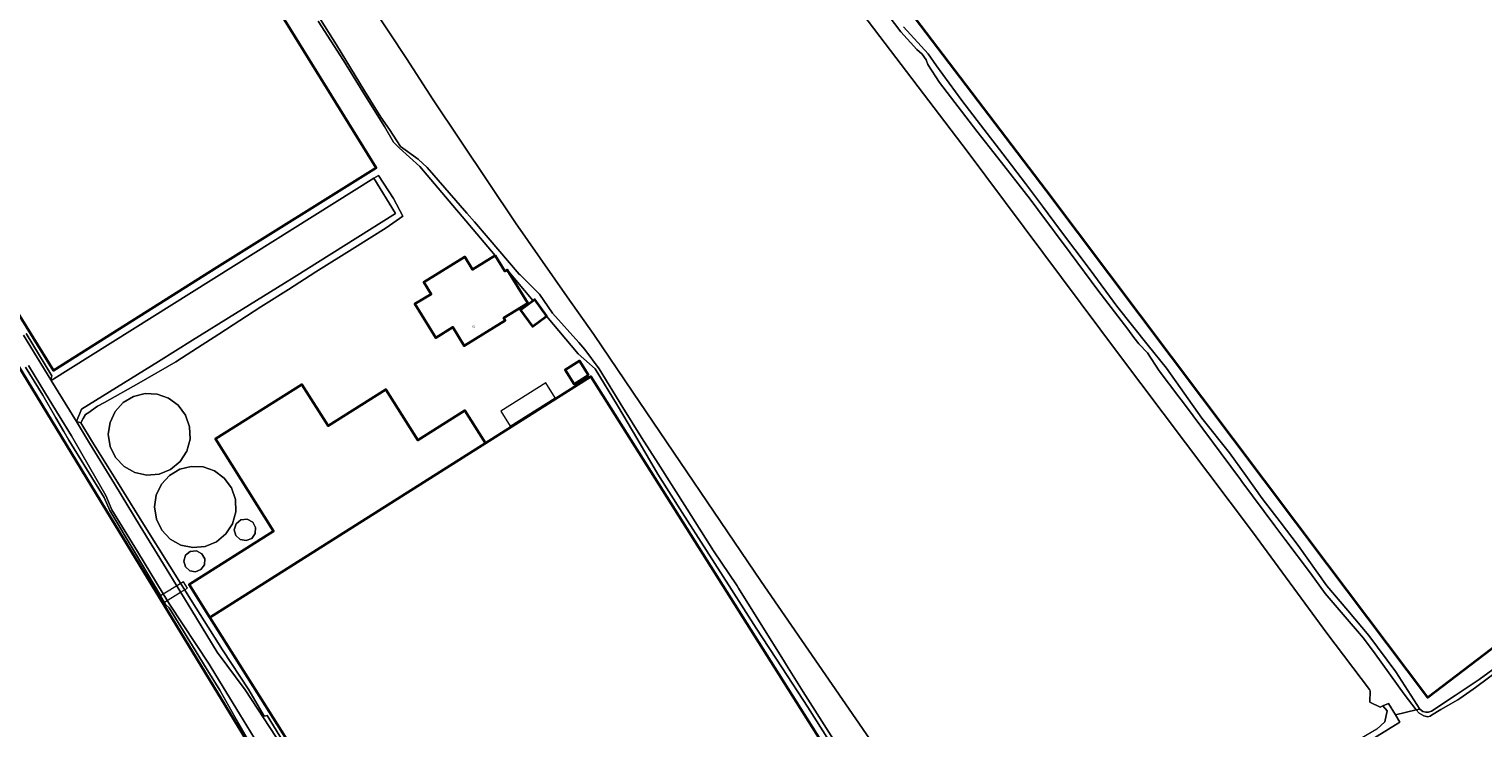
# Model space of a CAD drawing. Header units: metres. Extents: x 73718 to 76933, y 443658 to 446696.
# Tile 106 of 153: x 75738 to 76032, y 445058 to 445199. Entities that reach past the tile are written whole.
import ezdxf
from ezdxf.enums import TextEntityAlignment as Align

# ---------------------------------------------------------------- set-up
doc = ezdxf.new("R2010")
doc.units = ezdxf.units.M
for name, color, linetype, lineweight in [('B-WE-GR-GRAS-GV', 60, 'Continuous', 13), ('B-WE-KW-KUNSTWERK_DEK-GV', 170, 'Continuous', 18), ('B-WE-OG-BEBOUWING-GV', 7, 'Continuous', 35), ('B-WE-OG-BEBOUWING-T18', 10, 'Continuous', 18), ('B-WE-OG-BEBOUWING_OPSLAGTANK-GV', 7, 'Continuous', 18), ('B-WE-OG-BEBOUWING_OVERBOUWING-GV', 7, 'Continuous', 18), ('B-WE-OG-TERREIN_ERF-GV', 7, 'Continuous', 18), ('B-WE-OG-TERREIN_OEVER-GV', 7, 'Continuous', 18), ('B-WE-OG-WATER_SLOOT-GV', 120, 'Continuous', 18)]:
    doc.layers.add(name, color=color, linetype=linetype, lineweight=lineweight)
doc.styles.add('NLCS-ISO-M200-T18', font='NLCS-ISO.ttf', dxfattribs={"height": 0.36})

msp = doc.modelspace()

# ---------------------------------------------------------------- linework, layer by layer
at = {"layer": 'B-WE-GR-GRAS-GV', "flags": 128}
for points in [[(75792.862, 445225.238), (75814.045, 445193.242), (75819.411, 445184.903), (75836.036, 445160.047), (75846.498, 445145.128), (75851.86, 445137.481), (75859.749, 445125.848), (75885.699, 445087.583), (75916.436, 445042.943)], [(76010.1, 445057.745), (76011.674, 445059.227), (76012.137, 445061.449), (76011.267, 445062.473), (76010.726, 445062.246), (76008.696, 445063.246), (76008.766, 445065.518), (76008.578, 445065.767), (76000, 445077.171), (75984.959, 445097.62), (75957.871, 445133.588), (75927.312, 445174.519), (75898.512, 445212.394)]]:
    msp.add_lwpolyline(points, dxfattribs=at)
at = {"layer": 'B-WE-KW-KUNSTWERK_DEK-GV', "flags": 128}
msp.add_lwpolyline([(75763.987, 445084.537), (75764.77, 445083.251), (75768.361, 445085.433), (75769.747, 445086.275), (75768.956, 445087.533)], close=True, dxfattribs=at)
at = {"layer": 'B-WE-OG-BEBOUWING-GV', "flags": 128}
for points in [[(75595.753, 445310.933), (75590.451, 445307.642), (75620.67, 445258.397), (75618.752, 445257.22), (75649.132, 445208.455), (75647.218, 445207.254), (75647.229, 445207.235), (75670.92, 445169.165), (75669.388, 445168.24), (75684.92, 445143.189), (75686.36, 445140.819), (75722.212, 445163.183), (75742.671, 445130.243), (75775.767, 445151.067), (75807.896, 445171.129), (75764.72, 445240.917), (75718.931, 445314.897), (75696.78, 445350.798), (75654.676, 445324.75), (75654.674, 445324.753), (75610.837, 445297.498), (75600.647, 445313.971), (75596.265, 445311.251)], [(75949.519, 445333.036), (75898.063, 445293.833), (75883.421, 445313.162), (75881.111, 445311.4), (75850.604, 445288.035), (75893.615, 445231.782), (75943.222, 445166.637), (76000, 445091.177), (76020.321, 445064.169), (76113.602, 445135.206), (76075.189, 445186.429), (76041.037, 445231.275), (76036.295, 445237.501), (76022.273, 445255.738), (76000, 445285.212), (75976.611, 445315.952), (75958.443, 445339.835)], [(75709.699, 445128.938), (75693.702, 445119.796), (75761.468, 445000), (75768.748, 444987.251), (75772.826, 444980.108), (75800.473, 444931.688), (75841.92, 444955.168), (75805.316, 445016.992), (75784.891, 445050.224), (75754.254, 445100.448), (75721.491, 445154.241), (75701.686, 445142.959), (75704.678, 445137.724)], [(75831.902, 445153.458), (75827.328, 445150.639), (75825.785, 445153.142), (75817.503, 445148.036), (75818.97, 445145.657), (75815.711, 445143.648), (75819.925, 445136.812), (75823.405, 445138.957), (75825.701, 445135.232), (75833.967, 445140.327), (75833.662, 445140.823), (75838.509, 445143.811), (75834.339, 445150.576), (75833.86, 445150.281)], [(75842.364, 445141.202), (75839.951, 445144.528), (75839.643, 445144.305), (75837.042, 445142.418), (75839.455, 445139.092), (75842.304, 445141.158)], [(75850.763, 445129.284), (75848.953, 445132.152), (75846.065, 445130.329), (75847.875, 445127.462)], [(75774.305, 445080.322), (75825.007, 445000), (75851.325, 444958.308), (75917.372, 445000), (75928.365, 445006.939), (75851.294, 445129.032), (75829.96, 445115.565)], [(75815.584, 445014.929), (75808.873, 445010.985), (75813.162, 445003.739), (75820.08, 445007.805), (75825.007, 445000), (75851.325, 444958.308), (75917.372, 445000), (75928.365, 445006.939), (75851.294, 445129.032), (75829.96, 445115.565), (75774.305, 445080.322)], [(75774.305, 445080.322), (75829.96, 445115.565), (75825.801, 445122.155), (75816.317, 445116.169), (75809.865, 445126.391), (75798.198, 445119.026), (75792.901, 445127.416), (75775.423, 445116.384), (75787.173, 445097.771), (75770.095, 445086.991)]]:
    msp.add_lwpolyline(points, close=True, dxfattribs=at)
at = {"layer": 'B-WE-OG-BEBOUWING_OPSLAGTANK-GV', "flags": 128}
for points in [[(75769.39, 445121.191), (75767.913, 445123.2), (75765.959, 445124.648), (75763.67, 445125.467), (75761.242, 445125.586), (75758.883, 445124.995), (75756.798, 445123.745), (75755.165, 445121.944), (75754.125, 445119.746), (75753.769, 445117.341), (75754.144, 445114.876), (75755.235, 445112.634), (75756.944, 445110.819), (75759.116, 445109.594), (75761.554, 445109.071), (75764.037, 445109.297), (75766.34, 445110.251), (75768.255, 445111.847), (75769.609, 445113.941), (75770.279, 445116.342), (75770.203, 445118.834)], [(75763.458, 445105.051), (75763.104, 445102.659), (75763.476, 445100.209), (75764.562, 445097.98), (75766.261, 445096.174), (75768.42, 445094.956), (75770.844, 445094.436), (75773.313, 445094.66), (75775.604, 445095.609), (75777.508, 445097.196), (75778.854, 445099.278), (75779.52, 445101.666), (75779.445, 445104.144), (75778.637, 445106.488), (75777.168, 445108.484), (75775.226, 445109.925), (75772.949, 445110.739), (75770.535, 445110.858), (75768.189, 445110.27), (75766.116, 445109.028), (75764.492, 445107.236)], [(75779.569, 445099.256), (75779.198, 445098.036), (75779.535, 445096.867), (75780.442, 445096.056), (75781.641, 445095.852), (75782.765, 445096.318), (75783.469, 445097.31), (75783.537, 445098.524), (75782.948, 445099.588), (75781.824, 445100.19), (75780.555, 445100.065)], [(75771.571, 445093.806), (75770.328, 445093.684), (75769.363, 445092.892), (75769.001, 445091.696), (75769.33, 445090.552), (75770.218, 445089.758), (75771.392, 445089.559), (75772.493, 445090.015), (75773.182, 445090.986), (75773.249, 445092.175), (75772.672, 445093.217)]]:
    msp.add_lwpolyline(points, close=True, dxfattribs=at)
at = {"layer": 'B-WE-OG-BEBOUWING_OVERBOUWING-GV', "flags": 128}
msp.add_lwpolyline([(75842.141, 445127.733), (75833.071, 445122.009), (75834.976, 445118.991), (75844.046, 445124.714)], close=True, dxfattribs=at)
at = {"layer": 'B-WE-OG-TERREIN_ERF-GV', "flags": 128}
for points in [[(75718.931, 445314.897), (75764.72, 445240.917), (75807.896, 445171.129), (75775.767, 445151.067), (75742.671, 445130.243), (75722.212, 445163.183)], [(76048.682, 445237.097), (76082.834, 445192.251), (76075.189, 445186.429), (76113.602, 445135.206), (76020.321, 445064.169), (76000, 445091.177), (75943.222, 445166.637), (75893.615, 445231.782)], [(75905.818, 445045.315), (75895.144, 445062.229), (75889.95, 445070.165), (75884.703, 445078.182), (75879.703, 445085.99), (75874.652, 445093.876), (75869.748, 445101.554), (75864.795, 445109.31), (75860.729, 445116.182), (75856.623, 445123.123), (75852.151, 445130.578), (75848.732, 445133.558), (75842.304, 445141.158), (75839.455, 445139.092), (75837.042, 445142.418), (75839.643, 445144.305), (75834.339, 445150.576), (75838.509, 445143.811), (75833.662, 445140.823), (75833.967, 445140.327), (75825.701, 445135.232), (75823.405, 445138.957), (75819.925, 445136.812), (75815.711, 445143.648), (75818.97, 445145.657), (75817.503, 445148.036), (75825.785, 445153.142), (75827.328, 445150.639), (75831.902, 445153.458), (75816.717, 445171.412), (75812.523, 445175.168), (75811.403, 445176.335), (75809.541, 445179.508), (75809.109, 445180.245), (75805.202, 445186.514), (75801.256, 445192.847), (75796.144, 445200.772)], [(75914.433, 445199.602), (75919.455, 445194.149), (75921.129, 445191.719), (75926.258, 445184.754), (75929.984, 445179.841), (75934.524, 445173.958), (75939.109, 445168.016), (75942.52, 445163.423), (75945.966, 445158.783), (75949.055, 445154.673), (75952.175, 445150.522), (75957.52, 445143.233), (75960.69, 445139.258), (75963.891, 445135.242), (75967.563, 445130.707), (75971.135, 445125.657), (75974.744, 445120.556), (75980.305, 445113.591), (75983.582, 445108.998), (75986.893, 445104.358), (75990.519, 445099.63), (75994.182, 445094.855), (76000, 445086.747), (76004.224, 445081.755), (76008.49, 445076.713), (76013.943, 445069.37), (76018.771, 445061.844), (76019.394, 445061.354), (76020.009, 445061.195), (76020.51, 445061.195), (76021.129, 445061.424), (76025.936, 445064.607), (76030.791, 445067.822), (76038.054, 445073.149)], [(75737.158, 445137.7), (75742.373, 445129.167), (75742.181, 445128.301), (75742.227, 445128.225), (75807.41, 445169.064), (75808.365, 445169.594), (75811.402, 445164.978), (75813.306, 445161.374), (75809.897, 445159.032), (75803.58, 445155.036), (75795.697, 445150.123), (75790.163, 445146.604), (75784.574, 445143.05), (75780.357, 445140.31), (75776.097, 445137.543), (75771.772, 445134.776), (75767.404, 445131.981), (75759.901, 445127.657), (75752.996, 445123.762), (75751.61, 445122.98), (75750.353, 445122.106), (75749.818, 445121.734), (75749.18, 445121.309), (75748.694, 445120.489), (75748.19, 445119.667), (75750.548, 445115.757), (75755.603, 445107.679), (75760.907, 445099.202), (75766.211, 445090.724), (75771.516, 445082.247), (75776.82, 445073.77), (75782.182, 445065.708), (75785.273, 445060.372), (75785.867, 445060.529), (75790.422, 445053.07)], [(75721.491, 445154.241), (75754.254, 445100.448), (75784.891, 445050.224)], [(75782.329, 445055.023), (75779.339, 445060.296), (75776.319, 445065.622), (75773.554, 445070.091), (75770.761, 445074.606), (75766.075, 445082.264), (75765.396, 445082.91), (75764.302, 445084.755), (75759.203, 445093.357), (75754.103, 445101.959), (75752.94, 445104.576), (75749.387, 445110.347), (75745.798, 445116.177), (75744.805, 445117.893), (75743.194, 445120.678), (75740.563, 445125.225), (75737.059, 445130.868)]]:
    msp.add_lwpolyline(points, dxfattribs=at)
for points in [[(75850.763, 445129.284), (75847.875, 445127.462), (75846.065, 445130.329), (75848.953, 445132.152)], [(75774.305, 445080.322), (75770.095, 445086.991), (75787.173, 445097.771), (75775.423, 445116.384), (75792.901, 445127.416), (75798.198, 445119.026), (75809.865, 445126.391), (75816.317, 445116.169), (75825.801, 445122.155), (75829.96, 445115.565), (75851.294, 445129.032), (75928.365, 445006.939), (75917.372, 445000), (75851.325, 444958.308), (75825.007, 445000)], [(75769.39, 445121.191), (75770.203, 445118.834), (75770.279, 445116.342), (75769.609, 445113.941), (75768.255, 445111.847), (75766.34, 445110.251), (75764.037, 445109.297), (75761.554, 445109.071), (75759.116, 445109.594), (75756.944, 445110.819), (75755.235, 445112.634), (75754.144, 445114.876), (75753.769, 445117.341), (75754.125, 445119.746), (75755.165, 445121.944), (75756.798, 445123.745), (75758.883, 445124.995), (75761.242, 445125.586), (75763.67, 445125.467), (75765.959, 445124.648), (75767.913, 445123.2)], [(75763.458, 445105.051), (75764.492, 445107.236), (75766.116, 445109.028), (75768.189, 445110.27), (75770.535, 445110.858), (75772.949, 445110.739), (75775.226, 445109.925), (75777.168, 445108.484), (75778.637, 445106.488), (75779.445, 445104.144), (75779.52, 445101.666), (75778.854, 445099.278), (75777.508, 445097.196), (75775.604, 445095.609), (75773.313, 445094.66), (75770.844, 445094.436), (75768.42, 445094.956), (75766.261, 445096.174), (75764.562, 445097.98), (75763.476, 445100.209), (75763.104, 445102.659)], [(75779.569, 445099.256), (75780.555, 445100.065), (75781.824, 445100.19), (75782.948, 445099.588), (75783.537, 445098.524), (75783.469, 445097.31), (75782.765, 445096.318), (75781.641, 445095.852), (75780.442, 445096.056), (75779.535, 445096.867), (75779.198, 445098.036)], [(75771.571, 445093.806), (75772.672, 445093.217), (75773.249, 445092.175), (75773.182, 445090.986), (75772.493, 445090.015), (75771.392, 445089.559), (75770.218, 445089.758), (75769.33, 445090.552), (75769.001, 445091.696), (75769.363, 445092.892), (75770.328, 445093.684)]]:
    msp.add_lwpolyline(points, close=True, dxfattribs=at)
at = {"layer": 'B-WE-OG-TERREIN_OEVER-GV', "flags": 128}
for points in [[(75909.874, 445203.928), (75913.887, 445198.591), (75917.142, 445195.074), (75918.236, 445194.126), (75919.002, 445192.995), (75919.367, 445192.038), (75921.683, 445188.365), (75929.254, 445178.535), (75933.49, 445173.146), (75940.045, 445164.806), (75941.591, 445162.73), (75948.113, 445153.972), (75953.718, 445146.444), (75959.751, 445138.541), (75961.006, 445136.896), (75961.966, 445135.596), (75963.718, 445133.788), (75966.091, 445130.173), (75970.1, 445124.873), (75971.006, 445123.675), (75982.514, 445108.203), (75982.814, 445107.8), (75989.494, 445098.864), (75991.515, 445096.161), (75996.656, 445089.268), (75999.65, 445085.144), (76003.27, 445080.935), (76007.373, 445076.163), (76009.779, 445072.981), (76015.588, 445064.818), (76018.011, 445061.697), (76018.771, 445061.844), (76013.943, 445069.37), (76008.49, 445076.713), (76004.224, 445081.755), (76000, 445086.747), (75994.182, 445094.855), (75990.519, 445099.63), (75986.893, 445104.358), (75983.582, 445108.998), (75980.305, 445113.591), (75974.744, 445120.556), (75971.135, 445125.657), (75967.563, 445130.707), (75963.891, 445135.242), (75960.69, 445139.258), (75957.52, 445143.233), (75952.175, 445150.522), (75949.055, 445154.673), (75945.966, 445158.783), (75942.52, 445163.423), (75939.109, 445168.016), (75934.524, 445173.958), (75929.984, 445179.841), (75926.258, 445184.754), (75921.129, 445191.719), (75919.455, 445194.149), (75914.433, 445199.602)], [(75796.144, 445200.772), (75801.256, 445192.847), (75805.202, 445186.514), (75809.109, 445180.245), (75809.541, 445179.508), (75811.403, 445176.335), (75812.523, 445175.168), (75816.717, 445171.412), (75831.902, 445153.458), (75833.86, 445150.281), (75834.339, 445150.576), (75839.643, 445144.305), (75839.951, 445144.528), (75842.364, 445141.202), (75842.304, 445141.158), (75848.732, 445133.558), (75852.151, 445130.578), (75856.623, 445123.123), (75860.729, 445116.182), (75864.795, 445109.31), (75869.748, 445101.554), (75874.652, 445093.876), (75879.703, 445085.99), (75884.703, 445078.182), (75889.95, 445070.165), (75895.144, 445062.229), (75905.818, 445045.315)], [(75901.208, 445054.235), (75894.183, 445065.286), (75890.81, 445070.701), (75890.384, 445071.385), (75881.131, 445086.242), (75880.804, 445086.729), (75876.071, 445093.785), (75870.734, 445102.181), (75864.85, 445111.438), (75861.53, 445116.688), (75857.7, 445122.746), (75852.951, 445130.547), (75850.069, 445134.445), (75848.81, 445135.851), (75843.501, 445141.776), (75840.881, 445145.624), (75839.403, 445147.103), (75836.96, 445149.506), (75836.806, 445149.657), (75830.493, 445157.03), (75827.727, 445160.235), (75826.213, 445161.988), (75818.162, 445171.225), (75816.383, 445172.92), (75812.816, 445175.434), (75810.584, 445178.873), (75808.842, 445181.409), (75805.557, 445186.733), (75799.857, 445195.971), (75796.669, 445201.099)], [(75736.642, 445137.385), (75742.181, 445128.301), (75742.373, 445129.167), (75737.158, 445137.7)], [(75737.059, 445130.868), (75740.563, 445125.225), (75743.194, 445120.678), (75744.805, 445117.893), (75745.798, 445116.177), (75749.387, 445110.347), (75752.94, 445104.576), (75754.103, 445101.959), (75759.203, 445093.357), (75764.302, 445084.755), (75765.396, 445082.91), (75766.075, 445082.264), (75770.761, 445074.606), (75773.554, 445070.091), (75776.319, 445065.622), (75779.339, 445060.296), (75782.329, 445055.023)], [(75783.234, 445056.028), (75780.277, 445060.869), (75776.982, 445066.262), (75774.345, 445070.575), (75774.147, 445070.9), (75766.144, 445083.025), (75764.872, 445085.104), (75759.652, 445093.632), (75754.489, 445102.069), (75753.296, 445104.976), (75749.975, 445110.689), (75746.304, 445117.002), (75743.823, 445121.063), (75741.049, 445125.604), (75737.642, 445131.221)], [(75790.422, 445053.07), (75785.867, 445060.529), (75785.273, 445060.372), (75782.182, 445065.708), (75776.82, 445073.77), (75771.516, 445082.247), (75766.211, 445090.724), (75760.907, 445099.202), (75755.603, 445107.679), (75750.548, 445115.757), (75748.19, 445119.667), (75747.313, 445119.884), (75749.949, 445115.56), (75754.993, 445107.307), (75760.208, 445098.775), (75765.423, 445090.242), (75770.637, 445081.71), (75775.75, 445073.345), (75781.398, 445065.708), (75787.713, 445056.157)], [(76038.054, 445073.149), (76030.791, 445067.822), (76025.936, 445064.607), (76021.129, 445061.424), (76020.51, 445061.195), (76020.009, 445061.195), (76019.394, 445061.354), (76018.771, 445061.844), (76018.011, 445061.697), (76018.603, 445061.012), (76019.557, 445060.464), (76020.382, 445060.28), (76020.838, 445060.395), (76021.13, 445060.631), (76023.036, 445061.727), (76026.452, 445063.725), (76026.826, 445063.944), (76029.579, 445065.877), (76030.035, 445066.213), (76038.465, 445072.427)]]:
    msp.add_lwpolyline(points, dxfattribs=at)
for points in [[(75807.41, 445169.064), (75811.809, 445161.953), (75791.308, 445149.065), (75789.379, 445147.868), (75779.479, 445141.724), (75770.802, 445136.339), (75763.907, 445132.059), (75748.37, 445122.398), (75747.313, 445119.884), (75748.19, 445119.667), (75748.694, 445120.489), (75749.18, 445121.309), (75749.818, 445121.734), (75750.353, 445122.106), (75751.61, 445122.98), (75752.996, 445123.762), (75759.901, 445127.657), (75767.404, 445131.981), (75771.772, 445134.776), (75776.097, 445137.543), (75780.357, 445140.31), (75784.574, 445143.05), (75790.163, 445146.604), (75795.697, 445150.123), (75803.58, 445155.036), (75809.897, 445159.032), (75813.306, 445161.374), (75811.402, 445164.978), (75808.365, 445169.594)], [(76011.267, 445062.473), (76012.137, 445061.449), (76011.674, 445059.227), (76010.1, 445057.745), (76003.895, 445054.133), (75957.408, 445025.704), (75955.278, 445024.407), (75953.796, 445023.018), (75954.465, 445021.934), (76014.716, 445059.216), (76013.84, 445060.661), (76012.424, 445062.957)]]:
    msp.add_lwpolyline(points, close=True, dxfattribs=at)
at = {"layer": 'B-WE-OG-WATER_SLOOT-GV', "flags": 128}
for points in [[(75916.436, 445042.943), (75885.699, 445087.583), (75859.749, 445125.848), (75851.86, 445137.481), (75846.498, 445145.128), (75836.036, 445160.047), (75819.411, 445184.903), (75814.045, 445193.242), (75792.862, 445225.238)], [(75898.512, 445212.394), (75927.312, 445174.519), (75957.871, 445133.588), (75984.959, 445097.62), (76000, 445077.171), (76008.578, 445065.767), (76008.766, 445065.518), (76008.696, 445063.246), (76010.726, 445062.246), (76011.267, 445062.473), (76012.424, 445062.957), (76013.84, 445060.661), (76018.011, 445061.697), (76015.588, 445064.818), (76009.779, 445072.981), (76007.373, 445076.163), (76003.27, 445080.935), (75999.65, 445085.144), (75996.656, 445089.268), (75991.515, 445096.161), (75989.494, 445098.864), (75982.814, 445107.8), (75982.514, 445108.203), (75971.006, 445123.675), (75970.1, 445124.873), (75966.091, 445130.173), (75963.718, 445133.788), (75961.966, 445135.596), (75961.006, 445136.896), (75959.751, 445138.541), (75953.718, 445146.444), (75948.113, 445153.972), (75941.591, 445162.73), (75940.045, 445164.806), (75933.49, 445173.146), (75929.254, 445178.535), (75921.683, 445188.365), (75919.367, 445192.038), (75919.002, 445192.995), (75918.236, 445194.126), (75917.142, 445195.074), (75913.887, 445198.591), (75909.874, 445203.928)], [(75796.669, 445201.099), (75799.857, 445195.971), (75805.557, 445186.733), (75808.842, 445181.409), (75810.584, 445178.873), (75812.816, 445175.434), (75816.383, 445172.92), (75818.162, 445171.225), (75826.213, 445161.988), (75827.727, 445160.235), (75830.493, 445157.03), (75836.806, 445149.657), (75836.96, 445149.506), (75839.403, 445147.103), (75840.881, 445145.624), (75843.501, 445141.776), (75848.81, 445135.851), (75850.069, 445134.445), (75852.951, 445130.547), (75857.7, 445122.746), (75861.53, 445116.688), (75864.85, 445111.438), (75870.734, 445102.181), (75876.071, 445093.785), (75880.804, 445086.729), (75881.131, 445086.242), (75890.384, 445071.385), (75890.81, 445070.701), (75894.183, 445065.286), (75901.208, 445054.235)], [(75787.713, 445056.157), (75781.398, 445065.708), (75775.75, 445073.345), (75770.637, 445081.71), (75765.423, 445090.242), (75760.208, 445098.775), (75754.993, 445107.307), (75749.949, 445115.56), (75747.313, 445119.884), (75742.227, 445128.225), (75742.181, 445128.301), (75736.642, 445137.385)], [(75737.642, 445131.221), (75741.049, 445125.604), (75743.823, 445121.063), (75746.304, 445117.002), (75749.975, 445110.689), (75753.296, 445104.976), (75754.489, 445102.069), (75759.652, 445093.632), (75764.872, 445085.104), (75766.144, 445083.025), (75774.147, 445070.9), (75774.345, 445070.575), (75776.982, 445066.262), (75780.277, 445060.869), (75783.234, 445056.028)], [(76038.465, 445072.427), (76030.035, 445066.213), (76029.579, 445065.877), (76026.826, 445063.944), (76026.452, 445063.725), (76023.036, 445061.727), (76021.13, 445060.631), (76020.838, 445060.395), (76020.382, 445060.28), (76019.557, 445060.464), (76018.603, 445061.012), (76018.011, 445061.697), (76013.84, 445060.661), (76014.716, 445059.216), (75954.465, 445021.934)]]:
    msp.add_lwpolyline(points, dxfattribs=at)
msp.add_lwpolyline([(75807.41, 445169.064), (75742.227, 445128.225), (75747.313, 445119.884), (75748.37, 445122.398), (75763.907, 445132.059), (75770.802, 445136.339), (75779.479, 445141.724), (75789.379, 445147.868), (75791.308, 445149.065), (75811.809, 445161.953)], close=True, dxfattribs=at)

# ---------------------------------------------------------------- texts
at = {"layer": 'B-WE-OG-BEBOUWING-T18', "style": 'NLCS-ISO-M200-T18'}
msp.add_text('62', height=0.36, dxfattribs=at).set_placement((75827.585, 445139.13), align=Align.MIDDLE)

doc.saveas('drawing.dxf')
